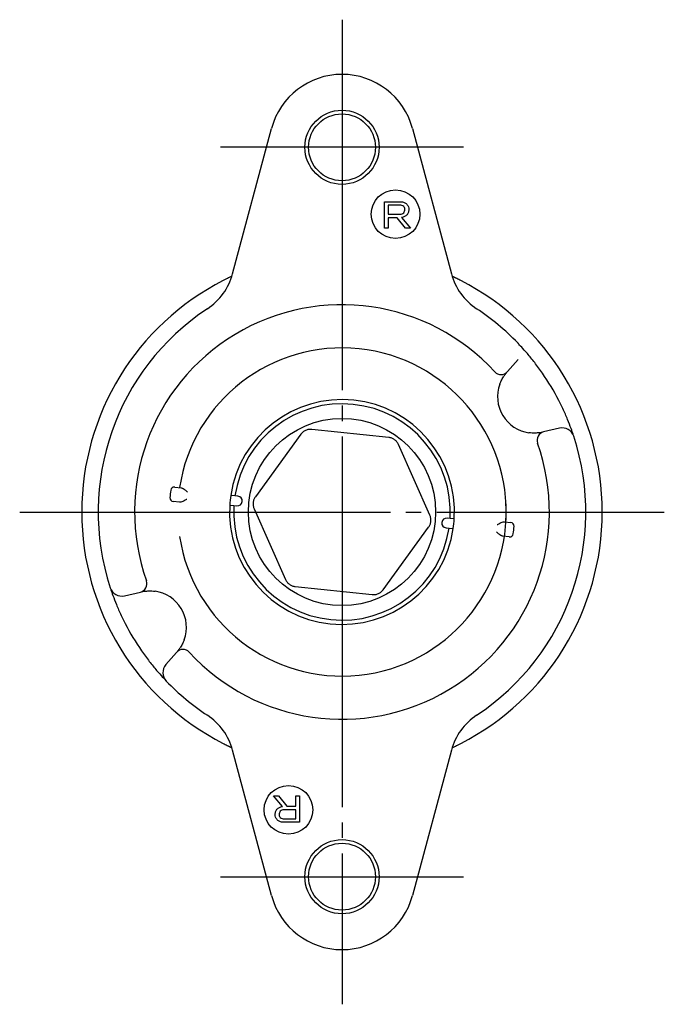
# Model space of a CAD drawing. Extents: x 13 to 256, y 19 to 302.
# Tile 4 of 4: x 204 to 256, y 200 to 280. Entities that reach past the tile are written whole.
import ezdxf

# ---------------------------------------------------------------- set-up
doc = ezdxf.new("R2010")
doc.units = 0
doc.linetypes.add('SLD-1点鎖線_中心線_', pattern=[34.29, 30.48, -1.27, 1.27, -1.27])
doc.linetypes.add('SLD-実線', pattern=[0])
doc.layers.get('0').update_dxf_attribs({"linetype": 'CONTINUOUS'})
doc.layers.add('SLD-0', color=7, linetype='SLD-実線')

msp = doc.modelspace()

# ---------------------------------------------------------------- linework, layer by layer
at = {"color": 7, "linetype": 'SLD-実線'}
for p, q in [((220.99817, 259.58694), (224.20444, 271.55291)), ((235.79556, 271.55291), (239.00183, 259.58694)), ((233.49312, 263.33832), (233.49313, 265.52218)), ((233.49313, 265.52218), (234.80481, 265.52224)), ((234.767, 265.24176), (233.80907, 265.24172)), ((233.80907, 265.24172), (233.80907, 264.48758)), ((234.5368, 264.20686), (233.80906, 264.20692)), ((233.80906, 264.20692), (233.80907, 263.33852)), ((233.80907, 264.48758), (234.75369, 264.48739)), ((235.21344, 263.33836), (234.5368, 264.20686)), ((234.88158, 264.2194), (235.6354, 263.33858)), ((233.80907, 263.33852), (233.49312, 263.33832)), ((235.6354, 263.33858), (235.21344, 263.33836)), ((243.60329, 251.54522), (244.48034, 252.55415)), ((226.60786, 246.38958), (222.87492, 241.25163)), ((233.83747, 246.13247), (227.5214, 246.79631)), ((247.88276, 246.89157), (246.58018, 246.59084)), ((237.22961, 239.74289), (234.64648, 245.54468)), ((216.24208, 242.04932), (216.77492, 241.99332)), ((216.64948, 240.79989), (216.11665, 240.85589)), ((220.76747, 240.56818), (221.11231, 240.53193)), ((221.19594, 241.32755), (220.85109, 241.36379)), ((221.4392, 241.30198), (221.19594, 241.32755)), ((221.11231, 240.53193), (221.35557, 240.50636)), ((222.77039, 240.25711), (225.35352, 234.45532)), ((238.88769, 239.46807), (238.64443, 239.49364)), ((239.23253, 239.43182), (238.88769, 239.46807)), ((243.35052, 239.20011), (243.88335, 239.14411)), ((233.39214, 233.61042), (237.12508, 238.74837)), ((238.5608, 238.69802), (238.80406, 238.67245)), ((238.80406, 238.67245), (239.14891, 238.63621)), ((243.75792, 237.95068), (243.22508, 238.00668)), ((212.11724, 233.10843), (213.41982, 233.40916)), ((226.16253, 233.86753), (232.4786, 233.20369)), ((216.39671, 228.45478), (215.51966, 227.44585)), ((220.2366, 220.95699), (220.94005, 220.61244)), ((224.20444, 208.44709), (220.99817, 220.41306)), ((239.00183, 220.41306), (235.79556, 208.44709)), ((239.05995, 220.61244), (239.7634, 220.95699)), ((224.3646, 216.66142), (224.78656, 216.66164)), ((225.11842, 215.7806), (224.3646, 216.66142)), ((224.78656, 216.66164), (225.4632, 215.79314)), ((226.19093, 216.66148), (226.50688, 216.66168)), ((226.19094, 215.79308), (226.19093, 216.66148)), ((226.50688, 216.66168), (226.50687, 214.47782)), ((226.19093, 215.51242), (225.24631, 215.51261)), ((225.4632, 215.79314), (226.19094, 215.79308)), ((226.19093, 214.75828), (226.19093, 215.51242)), ((225.233, 214.75824), (226.19093, 214.75828)), ((226.50687, 214.47782), (225.19519, 214.47776))]:
    msp.add_line(p, q, dxfattribs=at)
at = {"color": 7, "linetype": 'SLD-実線', "flags": 128}
for points in [[(220.89304, 259.36552), (220.82567, 259.33369), (220.2366, 259.04301)], [(239.7634, 259.04301), (239.60296, 259.12441), (239.05995, 259.38756)]]:
    msp.add_lwpolyline(points, dxfattribs=at)
at = {"color": 7, "linetype": 'SLD-実線'}
for centre, radius in [((230, 270), 3.05), ((230, 270), 2.75), ((234.4, 264.5), 2), ((230, 240), 7.7), ((225.6, 215.5), 2), ((230, 210), 3.05), ((230, 210), 2.75)]:
    msp.add_circle(centre, radius, dxfattribs=at)
for centre, radius, start, end in [((230, 270), 6, 15, 165), ((216.16991, 260.88615), 5, 303.5111526, 345), ((243.83009, 260.88615), 5, 195, 236.4888474), ((230, 240), 21.4, 117.1443422, 242.8556578), ((230, 240), 21.4, 297.1443422, 62.8556578), ((230, 240), 17.05, 42.5557687, 199.4442313), ((230, 240), 20.05, 123.5111526, 198.0962372), ((230, 240), 20.05, 43.9037628, 56.4888474), ((230, 240), 13.5, 356.5473182, 171.4526818), ((243.07499, 252.00446), 0.7, 222.5557687, 319), ((230, 240), 20.05, 27.2592165, 34.7407835), ((245.78929, 249.48716), 3, 159.9419442, 262.0580558), ((230, 240), 9.25, 356.4784282, 171.5215718), ((230, 240), 8.90359, 356.5749196, 171.4250804), ((246.73765, 245.90878), 0.7, 103, 199.4442313), ((248.10771, 245.9172), 1, 18.0962372, 103), ((230, 240), 17.05, 222.5557687, 19.4442313), ((230, 240), 20.05, 303.5111526, 18.0962372), ((230, 240), 14.2, 172.7633044, 175.2366956), ((216.21072, 241.75096), 0.3, 84, 172.7633044), ((216.14801, 241.15425), 0.3, 175.2366956, 264), ((230, 240), 13.5, 188.5473182, 3.4526818), ((230, 240), 9.25, 176.4784282, 351.5215718), ((230, 240), 9.25, 171.5215718, 176.4784282), ((221.39739, 240.90417), 0.4, 264, 84), ((230, 240), 8.90359, 176.5749196, 351.4250804), ((238.60261, 239.09583), 0.4, 84, 264), ((230, 240), 9.25, 351.5215718, 356.4784282), ((243.85199, 238.84575), 0.3, 355.2366956, 84), ((243.78928, 238.24904), 0.3, 264, 352.7633044), ((230, 240), 14.2, 352.7633044, 355.2366956), ((213.26235, 234.09122), 0.7, 283, 19.4442313), ((211.89229, 234.0828), 1, 198.0962372, 283), ((214.21071, 230.51284), 3, 339.9419442, 82.0580558), ((230, 240), 20.05, 207.2592165, 214.7407835), ((216.92501, 227.99554), 0.7, 42.5557687, 139), ((216.27437, 226.78979), 1, 139, 223.9037628), ((230, 240), 20.05, 223.9037628, 236.4888474), ((216.16991, 219.11385), 5, 15, 56.4888474), ((243.83009, 219.11385), 5, 123.5111526, 165), ((230, 210), 6, 195, 345)]:
    msp.add_arc(centre, radius, start, end, dxfattribs=at)
for points, knots in [([(235.07328, 265.13902), (235.02132, 265.17405), (234.92812, 265.23688), (234.81643, 265.24026), (234.767, 265.24176)], [0, 0, 0, 0, 0.55748382, 1, 1, 1, 1]), ([(234.80481, 265.52224), (234.91408, 265.51531), (235.10912, 265.50294), (235.26175, 265.38309), (235.32887, 265.33039)], [0, 0, 0, 0, 0.56023703, 1, 1, 1, 1]), ([(235.16242, 264.88333), (235.1597, 264.93636), (235.15485, 265.03095), (235.09818, 265.10603), (235.07328, 265.13902)], [0, 0, 0, 0, 0.56053815, 1, 1, 1, 1]), ([(235.07343, 264.61548), (235.10388, 264.66098), (235.15849, 264.74258), (235.16121, 264.84016), (235.16242, 264.88333)], [0, 0, 0, 0, 0.55754198, 1, 1, 1, 1]), ([(235.49484, 264.88353), (235.48753, 264.78468), (235.47448, 264.60816), (235.36404, 264.47145), (235.31545, 264.41129)], [0, 0, 0, 0, 0.55999879, 1, 1, 1, 1]), ([(235.32887, 265.33039), (235.38409, 265.25564), (235.48302, 265.12173), (235.49122, 264.95652), (235.49484, 264.88353)], [0, 0, 0, 0, 0.55819249, 1, 1, 1, 1]), ([(234.75369, 264.48739), (234.82086, 264.4937), (234.94093, 264.50499), (235.03291, 264.58169), (235.07343, 264.61548)], [0, 0, 0, 0, 0.55946059, 1, 1, 1, 1]), ([(235.31545, 264.41129), (235.24259, 264.35671), (235.11214, 264.25898), (234.95218, 264.23152), (234.88158, 264.2194)], [0, 0, 0, 0, 0.55857565, 1, 1, 1, 1]), ([(220.94074, 259.38776), (220.91763, 259.37698), (220.84724, 259.34414), (220.60843, 259.23048), (220.38696, 259.11882), (220.2366, 259.043)], [0, 0, 0, 0, 0.13561134, 0.41313857, 1, 1, 1, 1]), ([(239.7634, 259.043), (239.65528, 259.09778), (239.4556, 259.19893), (239.20941, 259.31743), (239.10504, 259.36632), (239.06803, 259.38366)], [0, 0, 0, 0, 0.43248678, 0.79870735, 1, 1, 1, 1]), ([(246.47586, 251.42578), (246.2646, 251.72017), (245.844, 252.30627), (245.22931, 253.04936), (244.7472, 253.58816), (244.48369, 253.86471), (244.45679, 253.89261), (244.44614, 253.90366)], [0, 0, 0, 0, 0.2227266, 0.44342778, 0.65621302, 0.8638839, 1, 1, 1, 1]), ([(242.97125, 250.51608), (243.02259, 250.64058), (243.12786, 250.89589), (243.31935, 251.19815), (243.45345, 251.37182), (243.50658, 251.43369), (243.52516, 251.45534)], [0, 0, 0, 0, 0.27287741, 0.55957435, 0.84589262, 1, 1, 1, 1]), ([(249.05825, 246.22781), (249.04751, 246.26116), (249.0259, 246.32822), (248.84958, 246.84521), (248.56431, 247.59084), (248.20765, 248.41613), (247.93719, 248.95596), (247.82332, 249.18324)], [0, 0, 0, 0, 0.2066519, 0.41559507, 0.62779636, 0.84329824, 1, 1, 1, 1]), ([(227.5214, 246.79631), (227.43387, 246.79888), (227.2588, 246.80401), (227.00604, 246.72454), (226.77786, 246.58988), (226.66452, 246.45635), (226.60786, 246.38958)], [0, 0, 0, 0, 0.24999997, 0.50000004, 0.74999989, 1, 1, 1, 1]), ([(246.46414, 246.56405), (246.40563, 246.55108), (246.29235, 246.52597), (245.99095, 246.48803), (245.66671, 246.4827), (245.45806, 246.50645), (245.37478, 246.51594)], [0, 0, 0, 0, 0.29556752, 0.57219921, 0.8292607, 1, 1, 1, 1]), ([(234.64648, 245.54468), (234.60494, 245.62177), (234.52184, 245.77595), (234.32664, 245.95511), (234.09593, 246.0854), (233.92362, 246.11678), (233.83747, 246.13247)], [0, 0, 0, 0, 0.25000001, 0.49999988, 0.74999981, 1, 1, 1, 1]), ([(216.77492, 241.99332), (216.80595, 241.98486), (216.87823, 241.96515), (217.03273, 241.85807), (217.18024, 241.73934), (217.27814, 241.65816), (217.30362, 241.63708), (217.30498, 241.63595)], [0, 0, 0, 0, 0.20701002, 0.48216233, 0.86529868, 0.9928144, 1, 1, 1, 1]), ([(217.24226, 241.03924), (217.24069, 241.03842), (217.21139, 241.02309), (217.09875, 240.96405), (216.92978, 240.87858), (216.75639, 240.80596), (216.6816, 240.80171), (216.64948, 240.79989)], [0, 0, 0, 0, 0.00718521, 0.13470067, 0.51783795, 0.79298981, 1, 1, 1, 1]), ([(222.87492, 241.25163), (222.82893, 241.17711), (222.73695, 241.02806), (222.6794, 240.76943), (222.68193, 240.50448), (222.7409, 240.33957), (222.77039, 240.25711)], [0, 0, 0, 0, 0.25000004, 0.50000002, 0.75000007, 1, 1, 1, 1]), ([(237.12508, 238.74837), (237.17107, 238.82289), (237.26305, 238.97194), (237.3206, 239.23057), (237.31807, 239.49552), (237.2591, 239.66043), (237.22961, 239.74289)], [0, 0, 0, 0, 0.25000004, 0.50000002, 0.75000007, 1, 1, 1, 1]), ([(242.75774, 238.96076), (242.75931, 238.96158), (242.78861, 238.97691), (242.90125, 239.03595), (243.07022, 239.12142), (243.24361, 239.19404), (243.3184, 239.19829), (243.35052, 239.20011)], [0, 0, 0, 0, 0.00718521, 0.13470067, 0.51783795, 0.79298981, 1, 1, 1, 1]), ([(243.22508, 238.00668), (243.19405, 238.01514), (243.12177, 238.03485), (242.96727, 238.14193), (242.81976, 238.26066), (242.72186, 238.34184), (242.69638, 238.36292), (242.69502, 238.36405)], [0, 0, 0, 0, 0.20701002, 0.48216233, 0.86529868, 0.9928144, 1, 1, 1, 1]), ([(225.35352, 234.45532), (225.39506, 234.37823), (225.47816, 234.22405), (225.67336, 234.04489), (225.90407, 233.9146), (226.07638, 233.88322), (226.16253, 233.86753)], [0, 0, 0, 0, 0.25000001, 0.49999988, 0.74999981, 1, 1, 1, 1]), ([(210.94175, 233.77219), (210.95249, 233.73884), (210.9741, 233.67178), (211.15042, 233.15479), (211.43569, 232.40916), (211.79235, 231.58387), (212.06281, 231.04404), (212.17668, 230.81676)], [0, 0, 0, 0, 0.2066519, 0.41559507, 0.62779636, 0.84329824, 1, 1, 1, 1]), ([(213.53586, 233.43595), (213.59437, 233.44892), (213.70765, 233.47403), (214.00905, 233.51197), (214.33329, 233.5173), (214.54194, 233.49355), (214.62522, 233.48406)], [0, 0, 0, 0, 0.29556752, 0.57219921, 0.8292607, 1, 1, 1, 1]), ([(232.4786, 233.20369), (232.56613, 233.20112), (232.7412, 233.19599), (232.99396, 233.27546), (233.22214, 233.41012), (233.33548, 233.54365), (233.39214, 233.61042)], [0, 0, 0, 0, 0.24999997, 0.50000004, 0.74999989, 1, 1, 1, 1]), ([(217.02875, 229.48392), (216.97741, 229.35942), (216.87214, 229.10411), (216.68065, 228.80185), (216.54655, 228.62818), (216.49342, 228.56631), (216.47484, 228.54466)], [0, 0, 0, 0, 0.27287741, 0.55957435, 0.84589262, 1, 1, 1, 1]), ([(213.52414, 228.57422), (213.7354, 228.27983), (214.156, 227.69373), (214.77069, 226.95064), (215.2528, 226.41184), (215.51631, 226.13529), (215.54321, 226.10739), (215.55386, 226.09634)], [0, 0, 0, 0, 0.2227266, 0.44342778, 0.65621302, 0.8638839, 1, 1, 1, 1]), ([(220.2366, 220.957), (220.34472, 220.90222), (220.5444, 220.80107), (220.79059, 220.68257), (220.89496, 220.63368), (220.93197, 220.61634)], [0, 0, 0, 0, 0.43248678, 0.79870735, 1, 1, 1, 1]), ([(239.05926, 220.61224), (239.08237, 220.62302), (239.15276, 220.65586), (239.39157, 220.76952), (239.61304, 220.88118), (239.7634, 220.957)], [0, 0, 0, 0, 0.13561134, 0.41313857, 1, 1, 1, 1]), ([(224.50516, 215.11647), (224.51247, 215.21532), (224.52552, 215.39184), (224.63596, 215.52855), (224.68455, 215.58871)], [0, 0, 0, 0, 0.55999879, 1, 1, 1, 1]), ([(224.68455, 215.58871), (224.75741, 215.64329), (224.88786, 215.74102), (225.04782, 215.76848), (225.11842, 215.7806)], [0, 0, 0, 0, 0.55857565, 1, 1, 1, 1]), ([(225.24631, 215.51261), (225.17914, 215.5063), (225.05907, 215.49501), (224.96709, 215.41831), (224.92657, 215.38452)], [0, 0, 0, 0, 0.55946059, 1, 1, 1, 1]), ([(224.67113, 214.66961), (224.61591, 214.74436), (224.51698, 214.87827), (224.50878, 215.04348), (224.50516, 215.11647)], [0, 0, 0, 0, 0.55819249, 1, 1, 1, 1]), ([(225.19519, 214.47776), (225.08592, 214.48469), (224.89088, 214.49706), (224.73825, 214.61691), (224.67113, 214.66961)], [0, 0, 0, 0, 0.56023703, 1, 1, 1, 1]), ([(224.92657, 215.38452), (224.89612, 215.33902), (224.84151, 215.25742), (224.83879, 215.15984), (224.83758, 215.11667)], [0, 0, 0, 0, 0.55754198, 1, 1, 1, 1]), ([(224.83758, 215.11667), (224.8403, 215.06364), (224.84515, 214.96905), (224.90182, 214.89397), (224.92672, 214.86098)], [0, 0, 0, 0, 0.56053815, 1, 1, 1, 1]), ([(224.92672, 214.86098), (224.97868, 214.82595), (225.07188, 214.76312), (225.18357, 214.75974), (225.233, 214.75824)], [0, 0, 0, 0, 0.55748382, 1, 1, 1, 1])]:
    msp.add_open_spline(points, degree=3, knots=knots, dxfattribs=at)
at = {"layer": 'SLD-0', "linetype": 'SLD-1点鎖線_中心線_'}
for p, q in [((230, 280.49806), (230, 199.50194)), ((240, 270), (220, 270)), ((203.5, 240), (256.5, 240)), ((220, 210), (240, 210))]:
    msp.add_line(p, q, dxfattribs=at)

doc.saveas('drawing.dxf')
